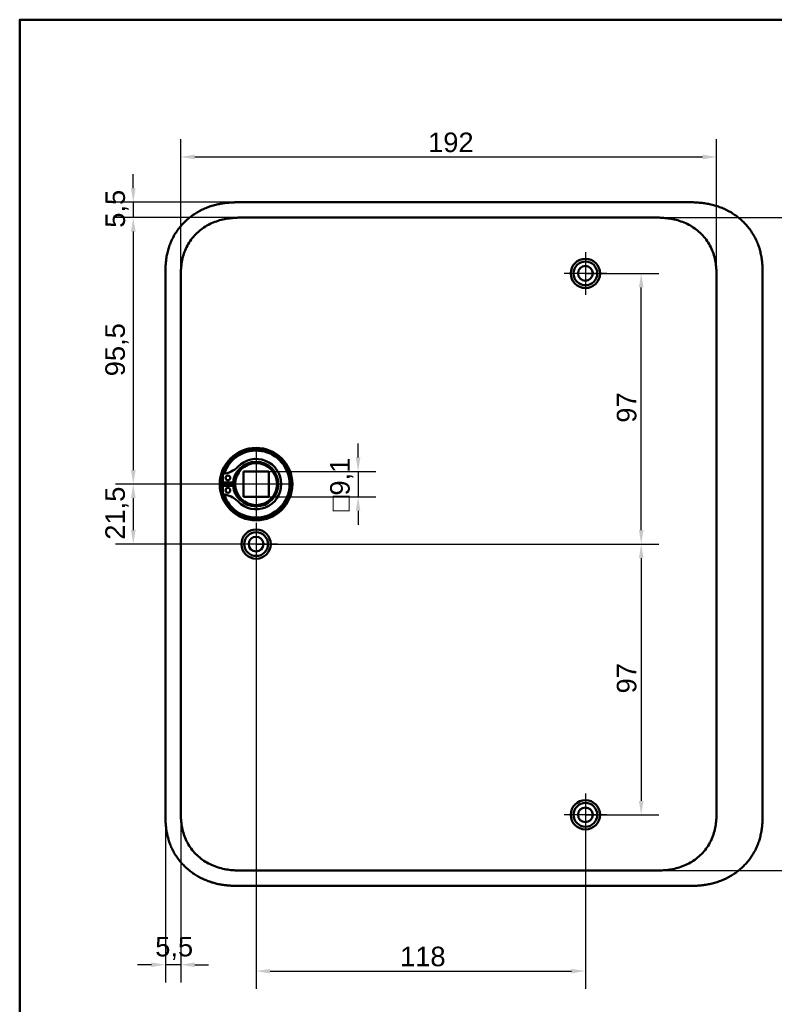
# Model space of a CAD drawing. Header units: millimetres. Extents: x 20 to 833, y 20 to 574.
# Tile 8 of 26: x 20 to 290, y 221 to 574. Entities that reach past the tile are written whole.
import ezdxf

# ---------------------------------------------------------------- set-up
doc = ezdxf.new("R2010")
doc.units = ezdxf.units.MM
doc.header["$LTSCALE"] = 2
for name, color, linetype, lineweight in [('Bemaßungen(DIN)', 7, 'Continuous', 25), ('Mittelpunktmarkierung(DIN)', 7, 'Continuous', 25), ('Sichtbare Kanten(DIN)', 7, 'Continuous', 50), ('Skizziergeometrie(DIN)', 7, 'Continuous', 50)]:
    doc.layers.add(name, color=color, linetype=linetype, lineweight=lineweight)
doc.styles.add('STANDARD-DIN~0', font='arial.ttf')
doc.dimstyles.new('CAD-LAN', dxfattribs={"dimscale": 2, "dimtxt": 3.5, "dimasz": 2.5, "dimexe": 3.175, "dimexo": 0, "dimgap": 0.8, "dimtad": 1, "dimrnd": 1e-08, "dimtxsty": 'STANDARD-DIN~0', "dimcen": 0.09, "dimdle": 10, "dimclrd": 250, "dimclre": 250, "dimclrt": 250, "dimadec": 0, "dimazin": 2, "dimtfac": 1, "dimtmove": 0, "dimatfit": 3, "dimfxl": 1, "dimtolj": 1, "dimtzin": 0, "dimlwd": 25, "dimlwe": 25, "dimarcsym": 0})

# ---------------------------------------------------------------- blocks, each defined once
blk = doc.blocks.new('Ränder Standardrahmen')
at = {"layer": 'Skizziergeometrie(DIN)', "flags": 128}
blk.add_lwpolyline([(10, 10), (10, 287), (410, 287), (410, 10), (10, 10)], dxfattribs=at)
blk = doc.blocks.new('*D16')
at = {"layer": 'Bemaßungen(DIN)', "color": 250, "linetype": 'Continuous', "lineweight": 25, "true_color": 0x3f3f3f, "transparency": 16777216}
for p, q in [((246.17, 503.1), (320.52, 503.1)), ((314.17, 498.1), (314.17, 274.1)), ((246.17, 269.1), (320.52, 269.1))]:
    blk.add_line(p, q, dxfattribs=at)
at = {"layer": 'Bemaßungen(DIN)', "color": 250, "linetype": 'Continuous', "true_color": 0x3f3f3f, "transparency": 16777216}
for points in [[(313.33, 498.1), (315, 498.1), (314.17, 503.1)], [(313.33, 274.1), (315, 274.1), (314.17, 269.1)]]:
    blk.add_solid(points, dxfattribs=at)
at = {"layer": 'Defpoints', "color": 0, "linetype": 'Continuous', "transparency": 16777216}
for p in [(246.17, 503.1), (246.17, 269.1), (314.17, 269.1)]:
    blk.add_point(p, dxfattribs=at)
at = {"layer": 'Bemaßungen(DIN)', "color": 250, "linetype": 'Continuous', "lineweight": 25, "true_color": 0x3f3f3f, "transparency": 16777216, "insert": (305.41, 378.32), "char_height": 7, "attachment_point": 1, "rotation": 90, "style": 'STANDARD-DIN~0'}
blk.add_mtext('\\A1;234', dxfattribs=at)
blk = doc.blocks.new('*D17')
at = {"layer": 'Bemaßungen(DIN)', "color": 250, "linetype": 'Continuous', "lineweight": 25, "true_color": 0x3f3f3f, "transparency": 16777216}
for p, q in [((77.7, 480.82), (77.7, 531.17)), ((269.7, 480.82), (269.7, 531.17)), ((82.7, 524.82), (264.7, 524.82))]:
    blk.add_line(p, q, dxfattribs=at)
at = {"layer": 'Bemaßungen(DIN)', "color": 250, "linetype": 'Continuous', "true_color": 0x3f3f3f, "transparency": 16777216}
for points in [[(82.7, 525.65), (82.7, 523.98), (77.7, 524.82)], [(264.7, 525.65), (264.7, 523.98), (269.7, 524.82)]]:
    blk.add_solid(points, dxfattribs=at)
at = {"layer": 'Defpoints', "color": 0, "linetype": 'Continuous', "transparency": 16777216}
for p in [(269.7, 524.82), (77.7, 480.82), (269.7, 480.82)]:
    blk.add_point(p, dxfattribs=at)
at = {"layer": 'Bemaßungen(DIN)', "color": 250, "linetype": 'Continuous', "lineweight": 25, "true_color": 0x3f3f3f, "transparency": 16777216, "insert": (166.34, 533.56), "char_height": 7, "attachment_point": 1, "style": 'STANDARD-DIN~0'}
blk.add_mtext('\\A1;192', dxfattribs=at)
blk = doc.blocks.new('*D18')
at = {"layer": 'Bemaßungen(DIN)', "color": 250, "linetype": 'Continuous', "lineweight": 25, "true_color": 0x3f3f3f, "transparency": 16777216}
for p, q in [((101.24, 503.1), (54.35, 503.1)), ((60.7, 498.1), (60.7, 412.6)), ((104.7, 407.6), (54.35, 407.6))]:
    blk.add_line(p, q, dxfattribs=at)
at = {"layer": 'Bemaßungen(DIN)', "color": 250, "linetype": 'Continuous', "true_color": 0x3f3f3f, "transparency": 16777216}
for points in [[(59.87, 498.1), (61.54, 498.1), (60.7, 503.1)], [(59.87, 412.6), (61.54, 412.6), (60.7, 407.6)]]:
    blk.add_solid(points, dxfattribs=at)
at = {"layer": 'Defpoints', "color": 0, "linetype": 'Continuous', "transparency": 16777216}
for p in [(101.24, 503.1), (60.7, 407.6), (104.7, 407.6)]:
    blk.add_point(p, dxfattribs=at)
at = {"layer": 'Bemaßungen(DIN)', "color": 250, "linetype": 'Continuous', "lineweight": 25, "true_color": 0x3f3f3f, "transparency": 16777216, "insert": (50.69, 446.23), "char_height": 7, "attachment_point": 1, "rotation": 90, "style": 'STANDARD-DIN~0'}
blk.add_mtext('\\A1;95,5', dxfattribs=at)
blk = doc.blocks.new('*D19')
at = {"layer": 'Bemaßungen(DIN)', "color": 250, "linetype": 'Continuous', "lineweight": 25, "true_color": 0x3f3f3f, "transparency": 16777216}
for p, q in [((104.7, 407.6), (54.35, 407.6)), ((60.7, 402.6), (60.7, 391.1)), ((104.7, 386.1), (54.35, 386.1))]:
    blk.add_line(p, q, dxfattribs=at)
at = {"layer": 'Bemaßungen(DIN)', "color": 250, "linetype": 'Continuous', "true_color": 0x3f3f3f, "transparency": 16777216}
for points in [[(59.87, 402.6), (61.54, 402.6), (60.7, 407.6)], [(59.87, 391.1), (61.54, 391.1), (60.7, 386.1)]]:
    blk.add_solid(points, dxfattribs=at)
at = {"layer": 'Defpoints', "color": 0, "linetype": 'Continuous', "transparency": 16777216}
for p in [(104.7, 407.6), (60.7, 386.1), (104.7, 386.1)]:
    blk.add_point(p, dxfattribs=at)
at = {"layer": 'Bemaßungen(DIN)', "color": 250, "linetype": 'Continuous', "lineweight": 25, "true_color": 0x3f3f3f, "transparency": 16777216, "insert": (50.69, 387.67), "char_height": 7, "attachment_point": 1, "rotation": 90, "style": 'STANDARD-DIN~0'}
blk.add_mtext('\\A1;21,5', dxfattribs=at)
blk = doc.blocks.new('*D20')
at = {"layer": 'Bemaßungen(DIN)', "color": 250, "linetype": 'Continuous', "lineweight": 25, "true_color": 0x3f3f3f, "transparency": 16777216}
for p, q in [((60.7, 513.6), (60.7, 518.6)), ((100.24, 508.6), (54.35, 508.6)), ((60.7, 508.6), (60.7, 503.1)), ((101.24, 503.1), (54.35, 503.1)), ((60.7, 498.1), (60.7, 493.1))]:
    blk.add_line(p, q, dxfattribs=at)
at = {"layer": 'Bemaßungen(DIN)', "color": 250, "linetype": 'Continuous', "true_color": 0x3f3f3f, "transparency": 16777216}
for points in [[(59.87, 513.6), (61.54, 513.6), (60.7, 508.6)], [(59.87, 498.1), (61.54, 498.1), (60.7, 503.1)]]:
    blk.add_solid(points, dxfattribs=at)
at = {"layer": 'Defpoints', "color": 0, "linetype": 'Continuous', "transparency": 16777216}
for p in [(100.24, 508.6), (60.7, 503.1), (101.24, 503.1)]:
    blk.add_point(p, dxfattribs=at)
at = {"layer": 'Bemaßungen(DIN)', "color": 250, "linetype": 'Continuous', "lineweight": 25, "true_color": 0x3f3f3f, "transparency": 16777216, "insert": (50.72, 499.45), "char_height": 7, "attachment_point": 1, "rotation": 90, "style": 'STANDARD-DIN~0'}
blk.add_mtext('\\A1;5,5', dxfattribs=at)
blk = doc.blocks.new('*D21')
at = {"layer": 'Bemaßungen(DIN)', "color": 250, "linetype": 'Continuous', "lineweight": 25, "true_color": 0x3f3f3f, "transparency": 16777216}
for p, q in [((222.7, 483.1), (249.05, 483.1)), ((242.7, 391.1), (242.7, 478.1)), ((104.7, 386.1), (249.05, 386.1))]:
    blk.add_line(p, q, dxfattribs=at)
at = {"layer": 'Bemaßungen(DIN)', "color": 250, "linetype": 'Continuous', "true_color": 0x3f3f3f, "transparency": 16777216}
for points in [[(241.87, 478.1), (243.54, 478.1), (242.7, 483.1)], [(241.87, 391.1), (243.54, 391.1), (242.7, 386.1)]]:
    blk.add_solid(points, dxfattribs=at)
at = {"layer": 'Defpoints', "color": 0, "linetype": 'Continuous', "transparency": 16777216}
for p in [(222.7, 483.1), (242.7, 483.1), (104.7, 386.1)]:
    blk.add_point(p, dxfattribs=at)
at = {"layer": 'Bemaßungen(DIN)', "color": 250, "linetype": 'Continuous', "lineweight": 25, "true_color": 0x3f3f3f, "transparency": 16777216, "insert": (233.96, 429.59), "char_height": 7, "attachment_point": 1, "rotation": 90, "style": 'STANDARD-DIN~0'}
blk.add_mtext('\\A1;97', dxfattribs=at)
blk = doc.blocks.new('*D22')
at = {"layer": 'Bemaßungen(DIN)', "color": 250, "linetype": 'Continuous', "lineweight": 25, "true_color": 0x3f3f3f, "transparency": 16777216}
for p, q in [((104.7, 386.1), (249.05, 386.1)), ((242.7, 381.1), (242.7, 294.1)), ((222.7, 289.1), (249.05, 289.1))]:
    blk.add_line(p, q, dxfattribs=at)
at = {"layer": 'Bemaßungen(DIN)', "color": 250, "linetype": 'Continuous', "true_color": 0x3f3f3f, "transparency": 16777216}
for points in [[(241.87, 381.1), (243.54, 381.1), (242.7, 386.1)], [(241.87, 294.1), (243.54, 294.1), (242.7, 289.1)]]:
    blk.add_solid(points, dxfattribs=at)
at = {"layer": 'Defpoints', "color": 0, "linetype": 'Continuous', "transparency": 16777216}
for p in [(104.7, 386.1), (222.7, 289.1), (242.7, 289.1)]:
    blk.add_point(p, dxfattribs=at)
at = {"layer": 'Bemaßungen(DIN)', "color": 250, "linetype": 'Continuous', "lineweight": 25, "true_color": 0x3f3f3f, "transparency": 16777216, "insert": (233.96, 332.59), "char_height": 7, "attachment_point": 1, "rotation": 90, "style": 'STANDARD-DIN~0'}
blk.add_mtext('\\A1;97', dxfattribs=at)
blk = doc.blocks.new('*D23')
at = {"layer": 'Bemaßungen(DIN)', "color": 250, "linetype": 'Continuous', "lineweight": 25, "true_color": 0x3f3f3f, "transparency": 16777216}
for p, q in [((104.7, 378.45), (104.7, 226.75)), ((222.7, 281.45), (222.7, 226.75)), ((109.7, 233.1), (217.7, 233.1))]:
    blk.add_line(p, q, dxfattribs=at)
at = {"layer": 'Bemaßungen(DIN)', "color": 250, "linetype": 'Continuous', "true_color": 0x3f3f3f, "transparency": 16777216}
for points in [[(109.7, 233.93), (109.7, 232.27), (104.7, 233.1)], [(217.7, 233.93), (217.7, 232.27), (222.7, 233.1)]]:
    blk.add_solid(points, dxfattribs=at)
at = {"layer": 'Defpoints', "color": 0, "linetype": 'Continuous', "transparency": 16777216}
for p in [(104.7, 378.45), (222.7, 281.45), (222.7, 233.1)]:
    blk.add_point(p, dxfattribs=at)
at = {"layer": 'Bemaßungen(DIN)', "color": 250, "linetype": 'Continuous', "lineweight": 25, "true_color": 0x3f3f3f, "transparency": 16777216, "insert": (156.29, 241.85), "char_height": 7, "attachment_point": 1, "style": 'STANDARD-DIN~0'}
blk.add_mtext('\\A1;118', dxfattribs=at)
blk = doc.blocks.new('*D24')
at = {"layer": 'Bemaßungen(DIN)', "color": 250, "linetype": 'Continuous', "lineweight": 25, "true_color": 0x3f3f3f, "transparency": 16777216}
for p, q in [((72.2, 290.38), (72.2, 229.03)), ((77.7, 291.38), (77.7, 229.03)), ((67.2, 235.38), (62.2, 235.38)), ((77.7, 235.38), (72.2, 235.38)), ((82.7, 235.38), (87.7, 235.38))]:
    blk.add_line(p, q, dxfattribs=at)
at = {"layer": 'Bemaßungen(DIN)', "color": 250, "linetype": 'Continuous', "true_color": 0x3f3f3f, "transparency": 16777216}
for points in [[(67.2, 236.22), (67.2, 234.55), (72.2, 235.38)], [(82.7, 236.22), (82.7, 234.55), (77.7, 235.38)]]:
    blk.add_solid(points, dxfattribs=at)
at = {"layer": 'Defpoints', "color": 0, "linetype": 'Continuous', "transparency": 16777216}
for p in [(72.2, 290.38), (77.7, 291.38), (72.2, 235.38)]:
    blk.add_point(p, dxfattribs=at)
at = {"layer": 'Bemaßungen(DIN)', "color": 250, "linetype": 'Continuous', "lineweight": 25, "true_color": 0x3f3f3f, "transparency": 16777216, "insert": (68.56, 245.37), "char_height": 7, "attachment_point": 1, "style": 'STANDARD-DIN~0'}
blk.add_mtext('\\A1;5,5', dxfattribs=at)
blk = doc.blocks.new('*D25')
at = {"layer": 'Bemaßungen(DIN)', "color": 250, "linetype": 'Continuous', "lineweight": 25, "true_color": 0x3f3f3f, "transparency": 16777216}
for p, q in [((141.25, 417.15), (141.25, 422.15)), ((109.25, 412.15), (147.6, 412.15)), ((141.25, 412.15), (141.25, 403.05)), ((109.25, 403.05), (147.6, 403.05)), ((141.25, 398.05), (141.25, 393.05))]:
    blk.add_line(p, q, dxfattribs=at)
at = {"layer": 'Bemaßungen(DIN)', "color": 250, "linetype": 'Continuous', "true_color": 0x3f3f3f, "transparency": 16777216}
for points in [[(140.42, 417.15), (142.09, 417.15), (141.25, 412.15)], [(140.42, 398.05), (142.09, 398.05), (141.25, 403.05)]]:
    blk.add_solid(points, dxfattribs=at)
at = {"layer": 'Defpoints', "color": 0, "linetype": 'Continuous', "transparency": 16777216}
for p in [(109.25, 412.15), (109.25, 403.05), (141.25, 403.05)]:
    blk.add_point(p, dxfattribs=at)
at = {"layer": 'Bemaßungen(DIN)', "color": 250, "linetype": 'Continuous', "lineweight": 25, "true_color": 0x3f3f3f, "transparency": 16777216, "insert": (131.24, 397.83), "char_height": 7, "attachment_point": 1, "rotation": 90, "style": 'STANDARD-DIN~0'}
blk.add_mtext('\\A1;\\fAIGDT|b0|i0;\\H7.0000;o\\fArial|b0|i0;\\H7.0000;9,1', dxfattribs=at)

msp = doc.modelspace()

# ---------------------------------------------------------------- linework, layer by layer
at = {"layer": 'Mittelpunktmarkierung(DIN)', "linetype": 'Continuous'}
for p, q in [((222.704, 490.751), (222.704, 475.451)), ((230.354, 483.101), (215.054, 483.101)), ((104.704, 420.101), (104.704, 395.101)), ((117.204, 407.601), (92.204, 407.601)), ((104.704, 393.751), (104.704, 378.451)), ((112.354, 386.101), (97.054, 386.101)), ((222.704, 296.751), (222.704, 281.451)), ((230.354, 289.101), (215.054, 289.101))]:
    msp.add_line(p, q, dxfattribs=at)
at = {"layer": 'Sichtbare Kanten(DIN)'}
for p, q in [((259.165, 508.601), (100.242, 508.601)), ((101.242, 503.101), (246.165, 503.101)), ((101.242, 503.101), (101.242, 503.101)), ((246.165, 503.101), (246.165, 503.101)), ((72.204, 481.816), (72.204, 290.385)), ((286.204, 290.385), (286.204, 481.858)), ((92.745, 408.217), (92.745, 411.241)), ((100.154, 403.051), (100.154, 412.151)), ((100.154, 412.151), (109.254, 412.151)), ((109.254, 412.151), (109.254, 403.051)), ((96.445, 408.217), (92.745, 408.217)), ((92.745, 406.984), (96.445, 406.984)), ((92.745, 403.96), (92.745, 406.984)), ((100.154, 403.051), (109.254, 403.051)), ((101.242, 269.101), (246.165, 269.101)), ((246.165, 269.101), (246.165, 269.101)), ((100.242, 263.601), (259.165, 263.601))]:
    msp.add_line(p, q, dxfattribs=at)
for centre, radius in [((222.704, 483.101), 5.25), ((222.704, 483.101), 4.25), ((222.704, 483.101), 2.65), ((104.704, 407.601), 13), ((104.704, 407.601), 12.5), ((104.704, 407.601), 8), ((104.704, 407.601), 7.5), ((94.595, 409.832), 0.85), ((94.595, 405.369), 0.85), ((104.704, 386.101), 5.25), ((104.704, 386.101), 4.25), ((104.704, 386.101), 2.65), ((222.704, 289.101), 5.25), ((222.704, 289.101), 4.25), ((222.704, 289.101), 2.65)]:
    msp.add_circle(centre, radius, dxfattribs=at)
for centre, radius, start, end in [((104.704, 407.601), 12, 198.17213, 161.82787), ((104.704, 407.601), 9.017, 224.1409, 135.8591), ((92.005, 419.923), 8.678, 274.96705, 315.8591), ((103.97, 407.601), 7.55, 125.6871, 175.31499), ((104.704, 407.601), 8.2, 153.63056, 206.36944), ((104.704, 407.601), 12, 175.21102, 184.78898), ((104.704, 407.601), 9, 176.0711, 183.9289), ((103.97, 407.601), 7.55, 184.68501, 234.3129), ((92.005, 395.278), 8.678, 44.1409, 85.03295)]:
    msp.add_arc(centre, radius, start, end, dxfattribs=at)
for points, knots in [([(100.242, 508.601), (99.645, 508.601), (98.594, 508.6), (97.383, 508.575), (96.47, 508.54), (95.86, 508.507), (95.097, 508.453), (94.486, 508.398), (93.723, 508.315), (93.113, 508.235), (92.198, 508.094), (91.286, 507.924), (89.929, 507.611), (88.737, 507.27), (87.269, 506.761), (86.119, 506.287), (84.718, 505.614), (83.628, 505.011), (82.313, 504.178), (81.302, 503.45), (80.095, 502.467), (79.177, 501.622), (78.097, 500.499), (77.288, 499.547), (76.354, 498.298), (75.67, 497.253), (74.899, 495.895), (74.353, 494.77), (73.762, 493.326), (73.361, 492.143), (72.954, 490.64), (72.7, 489.423), (72.488, 488.045), (72.387, 487.125), (72.311, 486.207), (72.273, 485.595), (72.239, 484.832), (72.222, 484.224), (72.209, 483.467), (72.204, 482.713), (72.203, 482.115), (72.204, 481.816)], [-0.99999787, -0.99999787, -0.99999787, -0.99999787, -0.95833168, -0.92708204, -0.9166655, -0.89583241, -0.88541586, -0.86458277, -0.85416622, -0.83333313, -0.82291658, -0.79166695, -0.77083385, -0.72916767, -0.70833458, -0.66666839, -0.6458353, -0.60416912, -0.58333603, -0.54166984, -0.52083675, -0.47917057, -0.45833747, -0.41667129, -0.3958382, -0.35417201, -0.33333892, -0.29167274, -0.27083965, -0.22917346, -0.20834037, -0.16667419, -0.14584109, -0.11459146, -0.10417491, -0.08334182, -0.07292527, -0.05209218, -0.04167563, -0.02084254, -0.00000945, -0.00000945, -0.00000945, -0.00000945]), ([(286.204, 481.899), (286.204, 482.426), (286.202, 483.515), (286.17, 484.902), (286.093, 486.328), (285.989, 487.476), (285.794, 488.915), (285.58, 490.068), (285.231, 491.501), (284.885, 492.64), (284.365, 494.045), (283.877, 495.15), (283.179, 496.501), (282.55, 497.552), (281.678, 498.822), (280.914, 499.799), (279.882, 500.963), (278.997, 501.846), (277.823, 502.882), (276.833, 503.655), (275.541, 504.544), (274.467, 505.193), (273.082, 505.921), (271.944, 506.437), (270.493, 506.998), (269.313, 507.379), (267.824, 507.774), (266.623, 508.026), (265.119, 508.268), (263.916, 508.406), (262.418, 508.521), (260.929, 508.585), (259.75, 508.598), (259.165, 508.601)], [-0.97472618, -0.97472618, -0.97472618, -0.97472618, -0.93604739, -0.89534998, -0.87500127, -0.83430386, -0.81395515, -0.77325774, -0.75290903, -0.71221162, -0.69186291, -0.6511655, -0.6308168, -0.59011938, -0.56977068, -0.52907326, -0.50872456, -0.46802714, -0.44767844, -0.40698102, -0.38663232, -0.3459349, -0.3255862, -0.28488878, -0.26454008, -0.22384266, -0.20349396, -0.16279654, -0.14244784, -0.10175042, -0.08140172, -0.0407043, -0.00000689, -0.00000689, -0.00000689, -0.00000689]), ([(77.703, 480.816), (77.703, 481.444), (77.703, 482.092), (77.716, 482.741), (77.73, 483.464), (77.759, 484.188), (77.814, 484.903), (77.874, 485.681), (77.965, 486.449), (78.096, 487.211), (78.232, 488.004), (78.41, 488.79), (78.645, 489.58), (78.881, 490.374), (79.171, 491.162), (79.516, 491.927), (79.863, 492.696), (80.266, 493.444), (80.722, 494.162), (81.176, 494.877), (81.683, 495.562), (82.239, 496.21), (82.79, 496.852), (83.391, 497.461), (84.028, 498.021), (84.665, 498.581), (85.335, 499.093), (86.035, 499.558), (86.73, 500.019), (87.456, 500.434), (88.209, 500.803), (88.945, 501.164), (89.708, 501.48), (90.491, 501.751), (91.246, 502.013), (92.021, 502.232), (92.804, 502.41), (93.553, 502.58), (94.31, 502.712), (95.073, 502.812), (95.797, 502.907), (96.526, 502.973), (97.258, 503.017), (97.948, 503.059), (98.64, 503.08), (99.326, 503.091), (99.973, 503.1), (100.614, 503.101), (101.242, 503.101)], [0, 0, 0, 0, 0.2004784, 0.2004784, 0.2004784, 0.4237411, 0.4237411, 0.4237411, 0.6666843, 0.6666843, 0.6666843, 0.9194, 0.9194, 0.9194, 1.1730033, 1.1730033, 1.1730033, 1.4278738, 1.4278738, 1.4278738, 1.6819326, 1.6819326, 1.6819326, 1.9333793, 1.9333793, 1.9333793, 2.1848165, 2.1848165, 2.1848165, 2.4343943, 2.4343943, 2.4343943, 2.6782826, 2.6782826, 2.6782826, 2.9134642, 2.9134642, 2.9134642, 3.1379689, 3.1379689, 3.1379689, 3.3508216, 3.3508216, 3.3508216, 3.5518256, 3.5518256, 3.5518256, 3.7413067, 3.7413067, 3.7413067, 3.7413067]), ([(246.165, 503.101), (246.793, 503.101), (247.434, 503.1), (248.081, 503.091), (248.767, 503.08), (249.459, 503.059), (250.149, 503.017), (250.881, 502.973), (251.61, 502.907), (252.334, 502.812), (253.097, 502.712), (253.854, 502.58), (254.603, 502.41), (255.386, 502.232), (256.161, 502.013), (256.916, 501.751), (257.699, 501.48), (258.462, 501.164), (259.198, 500.803), (259.951, 500.434), (260.677, 500.019), (261.372, 499.558), (262.072, 499.093), (262.742, 498.581), (263.379, 498.021), (264.016, 497.461), (264.617, 496.852), (265.168, 496.21), (265.724, 495.562), (266.231, 494.877), (266.685, 494.162), (267.141, 493.444), (267.544, 492.696), (267.891, 491.927), (268.236, 491.161), (268.526, 490.374), (268.762, 489.58), (268.996, 488.79), (269.175, 488.004), (269.311, 487.211), (269.442, 486.449), (269.533, 485.681), (269.593, 484.903), (269.648, 484.188), (269.677, 483.464), (269.691, 482.741), (269.703, 482.092), (269.704, 481.444), (269.704, 480.816)], [0, 0, 0, 0, 0.1894861, 0.1894861, 0.1894861, 0.3904941, 0.3904941, 0.3904941, 0.6033491, 0.6033491, 0.6033491, 0.8278544, 0.8278544, 0.8278544, 1.0630348, 1.0630348, 1.0630348, 1.3069205, 1.3069205, 1.3069205, 1.5564953, 1.5564953, 1.5564953, 1.8079303, 1.8079303, 1.8079303, 2.0593759, 2.0593759, 2.0593759, 2.3134335, 2.3134335, 2.3134335, 2.5683022, 2.5683022, 2.5683022, 2.8219033, 2.8219033, 2.8219033, 3.0746163, 3.0746163, 3.0746163, 3.3175565, 3.3175565, 3.3175565, 3.5408165, 3.5408165, 3.5408165, 3.7412931, 3.7412931, 3.7412931, 3.7412931]), ([(72.204, 290.385), (72.203, 290.086), (72.204, 289.487), (72.209, 288.734), (72.222, 287.978), (72.239, 287.37), (72.273, 286.606), (72.311, 285.995), (72.387, 285.076), (72.488, 284.156), (72.676, 282.931), (72.859, 282.017), (73.076, 281.11), (73.239, 280.509), (73.466, 279.764), (73.666, 279.173), (73.939, 278.442), (74.176, 277.864), (74.558, 277.009), (74.976, 276.171), (75.67, 274.948), (76.354, 273.903), (77.288, 272.654), (78.097, 271.703), (79.177, 270.579), (80.095, 269.734), (81.302, 268.751), (82.314, 268.023), (83.628, 267.19), (84.718, 266.586), (85.979, 265.981), (86.838, 265.618), (87.709, 265.288), (88.296, 265.084), (89.184, 264.803), (90.08, 264.555), (91.287, 264.277), (92.198, 264.107), (93.113, 263.966), (93.723, 263.886), (94.487, 263.803), (95.097, 263.748), (95.86, 263.694), (96.47, 263.662), (97.382, 263.626), (98.594, 263.601), (99.645, 263.6), (100.242, 263.601)], [-0.99999789, -0.99999789, -0.99999789, -0.99999789, -0.9791648, -0.9583317, -0.94791516, -0.92708206, -0.91666552, -0.89583243, -0.88541588, -0.85416624, -0.83333315, -0.80208351, -0.79166696, -0.77083387, -0.76041733, -0.73958423, -0.72916769, -0.70833459, -0.69791805, -0.66666841, -0.64583532, -0.60416913, -0.58333604, -0.54166985, -0.52083676, -0.47917058, -0.45833749, -0.4166713, -0.39583821, -0.35417202, -0.33333893, -0.30208929, -0.29167275, -0.27083965, -0.26042311, -0.22917347, -0.20834038, -0.17709074, -0.16667419, -0.1458411, -0.13542455, -0.11459146, -0.10417491, -0.08334182, -0.07292528, -0.04167564, -0.00000945, -0.00000945, -0.00000945, -0.00000945]), ([(101.242, 269.101), (100.614, 269.101), (99.973, 269.101), (99.326, 269.111), (98.64, 269.121), (97.948, 269.142), (97.258, 269.184), (96.526, 269.228), (95.797, 269.294), (95.073, 269.389), (94.309, 269.489), (93.553, 269.622), (92.804, 269.791), (92.02, 269.969), (91.246, 270.188), (90.491, 270.45), (89.708, 270.721), (88.945, 271.037), (88.209, 271.398), (87.456, 271.767), (86.73, 272.182), (86.035, 272.643), (85.334, 273.108), (84.664, 273.62), (84.028, 274.18), (83.391, 274.741), (82.79, 275.349), (82.239, 275.991), (81.683, 276.639), (81.176, 277.324), (80.722, 278.04), (80.266, 278.757), (79.863, 279.505), (79.516, 280.274), (79.171, 281.04), (78.881, 281.827), (78.645, 282.621), (78.41, 283.411), (78.232, 284.197), (78.096, 284.99), (77.965, 285.752), (77.874, 286.52), (77.814, 287.298), (77.759, 288.013), (77.73, 288.737), (77.716, 289.46), (77.703, 290.109), (77.703, 290.757), (77.703, 291.385)], [0, 0, 0, 0, 0.1894834, 0.1894834, 0.1894834, 0.3904881, 0.3904881, 0.3904881, 0.6033414, 0.6033414, 0.6033414, 0.8278466, 0.8278466, 0.8278466, 1.0630283, 1.0630283, 1.0630283, 1.3069161, 1.3069161, 1.3069161, 1.5564929, 1.5564929, 1.5564929, 1.8079285, 1.8079285, 1.8079285, 2.0593731, 2.0593731, 2.0593731, 2.3134297, 2.3134297, 2.3134297, 2.5682979, 2.5682979, 2.5682979, 2.8218991, 2.8218991, 2.8218991, 3.0746122, 3.0746122, 3.0746122, 3.3175525, 3.3175525, 3.3175525, 3.5408138, 3.5408138, 3.5408138, 3.7412926, 3.7412926, 3.7412926, 3.7412926]), ([(269.704, 291.385), (269.704, 290.757), (269.703, 290.109), (269.691, 289.46), (269.677, 288.737), (269.648, 288.013), (269.593, 287.298), (269.533, 286.52), (269.442, 285.752), (269.311, 284.99), (269.175, 284.197), (268.996, 283.411), (268.762, 282.621), (268.526, 281.827), (268.236, 281.04), (267.891, 280.274), (267.544, 279.505), (267.141, 278.757), (266.685, 278.039), (266.231, 277.324), (265.724, 276.639), (265.168, 275.991), (264.617, 275.349), (264.016, 274.741), (263.379, 274.18), (262.742, 273.62), (262.072, 273.108), (261.372, 272.643), (260.677, 272.182), (259.951, 271.767), (259.198, 271.398), (258.462, 271.037), (257.699, 270.721), (256.916, 270.45), (256.161, 270.188), (255.386, 269.969), (254.602, 269.791), (253.854, 269.622), (253.097, 269.489), (252.334, 269.389), (251.61, 269.294), (250.881, 269.228), (250.149, 269.184), (249.459, 269.142), (248.767, 269.121), (248.081, 269.111), (247.434, 269.101), (246.793, 269.101), (246.165, 269.101)], [0, 0, 0, 0, 0.20048, 0.20048, 0.20048, 0.4237428, 0.4237428, 0.4237428, 0.6666848, 0.6666848, 0.6666848, 0.9193992, 0.9193992, 0.9193992, 1.173002, 1.173002, 1.173002, 1.4278722, 1.4278722, 1.4278722, 1.6819311, 1.6819311, 1.6819311, 1.933378, 1.933378, 1.933378, 2.1848149, 2.1848149, 2.1848149, 2.4343919, 2.4343919, 2.4343919, 2.6782792, 2.6782792, 2.6782792, 2.9134601, 2.9134601, 2.9134601, 3.1379646, 3.1379646, 3.1379646, 3.3508174, 3.3508174, 3.3508174, 3.5518222, 3.5518222, 3.5518222, 3.7413044, 3.7413044, 3.7413044, 3.7413044]), ([(259.165, 263.601), (259.75, 263.603), (260.929, 263.616), (262.418, 263.68), (263.916, 263.795), (265.119, 263.933), (266.623, 264.175), (267.824, 264.427), (269.313, 264.822), (270.493, 265.203), (271.944, 265.764), (273.082, 266.28), (274.467, 267.008), (275.541, 267.657), (276.833, 268.546), (277.823, 269.319), (278.997, 270.355), (279.882, 271.238), (280.914, 272.402), (281.678, 273.379), (282.55, 274.649), (283.179, 275.701), (283.877, 277.051), (284.365, 278.156), (284.885, 279.561), (285.231, 280.7), (285.58, 282.134), (285.794, 283.286), (285.989, 284.725), (286.093, 285.873), (286.17, 287.299), (286.203, 288.714), (286.204, 289.831), (286.204, 290.385)], [-0.99998994, -0.99998994, -0.99998994, -0.99998994, -0.9592928, -0.91859565, -0.89824708, -0.85754993, -0.83720136, -0.79650421, -0.77615564, -0.73545849, -0.71510992, -0.67441277, -0.6540642, -0.61336705, -0.59301848, -0.55232133, -0.53197276, -0.49127561, -0.47092704, -0.43022989, -0.40988132, -0.36918417, -0.3488356, -0.30813845, -0.28778988, -0.24709273, -0.22674416, -0.18604701, -0.16569844, -0.12500129, -0.10465272, -0.06395557, -0.02325842, -0.02325842, -0.02325842, -0.02325842])]:
    msp.add_open_spline(points, degree=3, knots=knots, dxfattribs=at)
for points, degree in [([(77.703, 291.385), (77.703, 386.101), (77.703, 480.816)], 2), ([(269.704, 480.816), (269.703, 417.672), (269.703, 354.529), (269.704, 291.385)], 3)]:
    msp.add_open_spline(points, degree=degree, dxfattribs=at)

# ---------------------------------------------------------------- block references
at = {"xscale": 2, "yscale": 2, "zscale": 2}
msp.add_blockref('Ränder Standardrahmen', (0, 0), dxfattribs=at)

# ---------------------------------------------------------------- dimensions: what is measured, and where the dimension line sits
at = {"layer": 'Bemaßungen(DIN)', "color": 250, "linetype": 'Continuous', "lineweight": 25, "true_color": 0x3f3f3f}
for base, p1, p2, angle, override, picture, middle in [((269.704, 524.816), (77.703, 480.816), (269.704, 480.816), 180, {"dimgap": 0.8, "dimdec": 2, "dimtol": 0, "dimlim": 0, "dimtp": 0, "dimtm": 0, "dimtdec": 2, "dimtofl": 0, "dimatfit": 1}, '*D17', (173.703, 524.816)), ((60.704, 503.101), (100.242, 508.601), (101.242, 503.101), 90, {"dimgap": 0.8, "dimdec": 2, "dimtol": 0, "dimlim": 0, "dimtp": 0, "dimtm": 0, "dimtdec": 2, "dimtofl": 1, "dimatfit": 1}, '*D20', (60.704, 505.851)), ((60.704, 407.601), (101.242, 503.101), (104.704, 407.601), 90, {"dimgap": 0.8, "dimdec": 2, "dimtol": 0, "dimlim": 0, "dimtp": 0, "dimtm": 0, "dimtdec": 2, "dimtofl": 0, "dimatfit": 1}, '*D18', (60.704, 455.351)), ((314.165, 269.101), (246.165, 503.101), (246.165, 269.101), 90, {"dimgap": 0.8, "dimdec": 2, "dimtol": 0, "dimlim": 0, "dimtp": 0, "dimtm": 0, "dimtdec": 2, "dimtofl": 0, "dimatfit": 1}, '*D16', (314.165, 386.101)), ((242.704, 483.101), (104.704, 386.101), (222.704, 483.101), 90, {"dimgap": 0.8, "dimdec": 2, "dimtol": 0, "dimlim": 0, "dimtp": 0, "dimtm": 0, "dimtdec": 2, "dimtofl": 0, "dimatfit": 1}, '*D21', (242.704, 434.601)), ((60.704, 386.101), (104.704, 407.601), (104.704, 386.101), 90, {"dimgap": 0.8, "dimdec": 2, "dimtol": 0, "dimlim": 0, "dimtp": 0, "dimtm": 0, "dimtdec": 2, "dimtofl": 0, "dimatfit": 1}, '*D19', (60.704, 396.851)), ((242.704, 289.101), (104.704, 386.101), (222.704, 289.101), 90, {"dimgap": 0.8, "dimdec": 2, "dimtol": 0, "dimlim": 0, "dimtp": 0, "dimtm": 0, "dimtdec": 2, "dimtofl": 0, "dimatfit": 1}, '*D22', (242.704, 337.601)), ((222.704, 233.101), (104.704, 378.451), (222.704, 281.451), 180, {"dimgap": 0.8, "dimdec": 2, "dimtol": 0, "dimlim": 0, "dimtp": 0, "dimtm": 0, "dimtdec": 2, "dimtofl": 0, "dimatfit": 1}, '*D23', (163.704, 233.101)), ((72.204, 235.385), (77.703, 291.385), (72.204, 290.385), 180, {"dimgap": 0.8, "dimdec": 2, "dimtol": 0, "dimlim": 0, "dimtp": 0, "dimtm": 0, "dimtdec": 2, "dimtofl": 1, "dimatfit": 1}, '*D24', (74.953, 235.385))]:
    dim = msp.add_linear_dim(base=base, p1=p1, p2=p2, angle=angle, dimstyle='CAD-LAN', override=override, dxfattribs=at)
    dim.commit()
    dim.dimension.update_dxf_attribs({"geometry": picture, "text_midpoint": middle, "dimtype": 160})
dim = msp.add_linear_dim(base=(141.254, 403.051), p1=(109.254, 412.151), p2=(109.254, 403.051), angle=90, text='\\fAIGDT|b0|i0;\\H7.0000;o\\fArial|b0|i0;\\H7.0000;<>', dimstyle='CAD-LAN', override={"dimgap": 0.8, "dimdec": 2, "dimtol": 0, "dimlim": 0, "dimtp": 0, "dimtm": 0, "dimtdec": 2, "dimtofl": 1, "dimatfit": 1}, dxfattribs=at)
dim.commit()
dim.dimension.update_dxf_attribs({"geometry": '*D25', "text_midpoint": (141.254, 407.601), "dimtype": 160})

doc.saveas('drawing.dxf')
